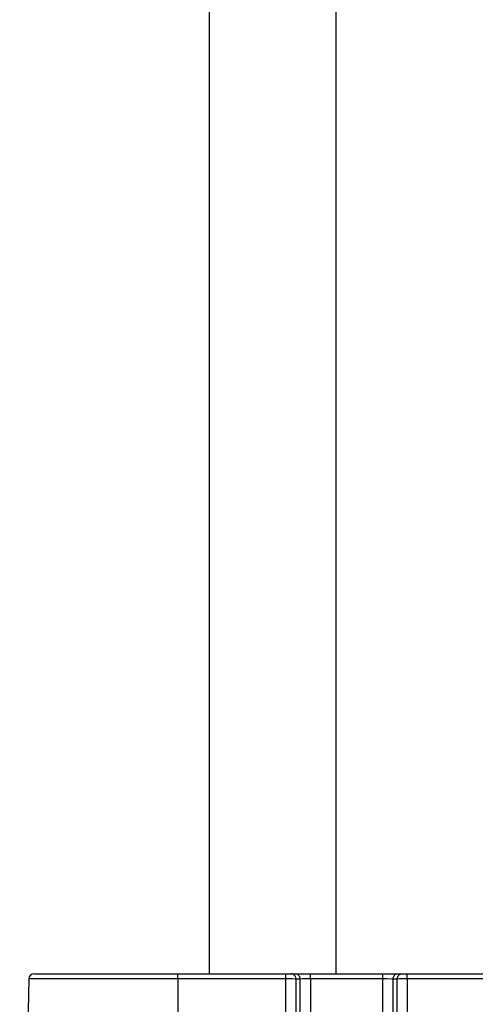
# Model space of a CAD drawing. Header units: millimetres. Extents: x -154 to 86, y -114 to 336.
# Tile 2 of 15: x -154 to -111, y -14 to 79. Entities that reach past the tile are written whole.
import ezdxf

# ---------------------------------------------------------------- set-up
doc = ezdxf.new("R2010")
doc.units = ezdxf.units.MM

# ---------------------------------------------------------------- blocks, each defined once
blk = doc.blocks.new('Gehaeuseschale-oben-Einbaudummy__1', base_point=(-136.349, -11.25))
at = {"color": 7, "linetype": 'Continuous'}
blk.add_line((-136.349, -11.25), (-136.349, 278.75), dxfattribs=at)
at = {"color": 1, "linetype": 'Continuous'}
blk.add_line((-124.349, 278.75), (-124.349, -11.25), dxfattribs=at)
blk = doc.blocks.new('Verbindungsteil_2__14', base_point=(-154.349, -68.751))
at = {"color": 7, "linetype": 'Continuous'}
for p, q in [((-153.485, -11.741), (-154.349, -61.25)), ((-152.985, -11.25), (-139.349, -11.25)), ((-139.349, -11.25), (-129.116, -11.25)), ((-129.116, -11.25), (-128.633, -11.25)), ((-128.633, -11.25), (-128.227, -11.25)), ((-128.227, -11.25), (-126.778, -11.25)), ((-128.042, -11.288), (-128.227, -11.25)), ((-126.778, -11.25), (-119.92, -11.25)), ((-119.92, -11.25), (-118.471, -11.25)), ((-118.656, -11.288), (-118.471, -11.25)), ((-118.471, -11.25), (-118.065, -11.25)), ((-118.242, -11.285), (-118.065, -11.25)), ((-118.065, -11.25), (-117.582, -11.25)), ((-117.582, -11.25), (-106.188, -11.25))]:
    blk.add_line(p, q, dxfattribs=at)
at = {"color": 1, "linetype": 'Continuous'}
for p, q in [((-139.349, -11.741), (-153.485, -11.741)), ((-139.349, -11.741), (-139.349, -11.25)), ((-139.349, -11.741), (-139.349, -61.25)), ((-129.116, -11.741), (-139.349, -11.741)), ((-129.116, -11.741), (-129.116, -11.25)), ((-129.116, -36.246), (-129.116, -11.741)), ((-128.508, -11.743), (-129.116, -11.741)), ((-128.238, -11.746), (-128.508, -11.743)), ((-128.15, -11.748), (-128.238, -11.746)), ((-128.15, -11.748), (-128.15, -36.259)), ((-127.744, -11.748), (-128.15, -11.748)), ((-127.702, -11.747), (-127.744, -11.748)), ((-127.744, -36.286), (-127.744, -11.748)), ((-127.512, -11.744), (-127.702, -11.747)), ((-126.778, -11.741), (-127.512, -11.744)), ((-126.778, -11.741), (-126.778, -11.25)), ((-126.778, -11.741), (-126.778, -36.299)), ((-119.92, -11.741), (-126.778, -11.741)), ((-119.92, -11.741), (-119.92, -11.25)), ((-119.92, -36.299), (-119.92, -11.741)), ((-119.538, -11.742), (-119.92, -11.741)), ((-119.042, -11.746), (-119.538, -11.742)), ((-118.954, -11.748), (-119.042, -11.746)), ((-118.954, -11.748), (-118.954, -36.286)), ((-118.548, -11.748), (-118.954, -11.748)), ((-118.506, -11.747), (-118.548, -11.748)), ((-118.51, -36.257), (-118.548, -11.748)), ((-118.315, -11.744), (-118.506, -11.747)), ((-117.582, -11.741), (-118.315, -11.744)), ((-117.582, -11.741), (-117.582, -11.25)), ((-117.582, -11.741), (-117.582, -36.246)), ((-106.188, -11.741), (-117.582, -11.741))]:
    blk.add_line(p, q, dxfattribs=at)
at = {"color": 7, "linetype": 'Continuous'}
blk.add_arc((-152.985, -11.75), 0.5, 90, 179, dxfattribs=at)
blk.add_spline([(-128.456, -11.285), (-128.543, -11.259), (-128.633, -11.25)], degree=3, dxfattribs=at)
at = {"color": 1, "linetype": 'Continuous'}
for points in [[(-128.15, -11.748), (-128.172, -11.601), (-128.235, -11.468), (-128.332, -11.359), (-128.456, -11.285)], [(-127.744, -11.748), (-127.765, -11.603), (-127.826, -11.471), (-127.921, -11.363), (-128.042, -11.288)], [(-118.656, -11.288), (-118.777, -11.363), (-118.872, -11.471), (-118.933, -11.603), (-118.954, -11.748)], [(-118.242, -11.285), (-118.366, -11.359), (-118.463, -11.468), (-118.526, -11.601), (-118.548, -11.748)]]:
    blk.add_spline(points, degree=3, dxfattribs=at)
blk = doc.blocks.new('Netzteil-S360__32', base_point=(-154.349, -114.25))
for name, p in [('Gehaeuseschale-oben-Einbaudummy__1', (-136.349, -11.25)), ('Verbindungsteil_2__14', (-154.349, -68.751))]:
    blk.add_blockref(name, p)
blk = doc.blocks.new('DrfsichtA', base_point=(97, 111))
blk.add_blockref('Netzteil-S360__32', (-154.349, -114.25))

msp = doc.modelspace()

# ---------------------------------------------------------------- block references
msp.add_blockref('DrfsichtA', (97, 111))

doc.saveas('drawing.dxf')
